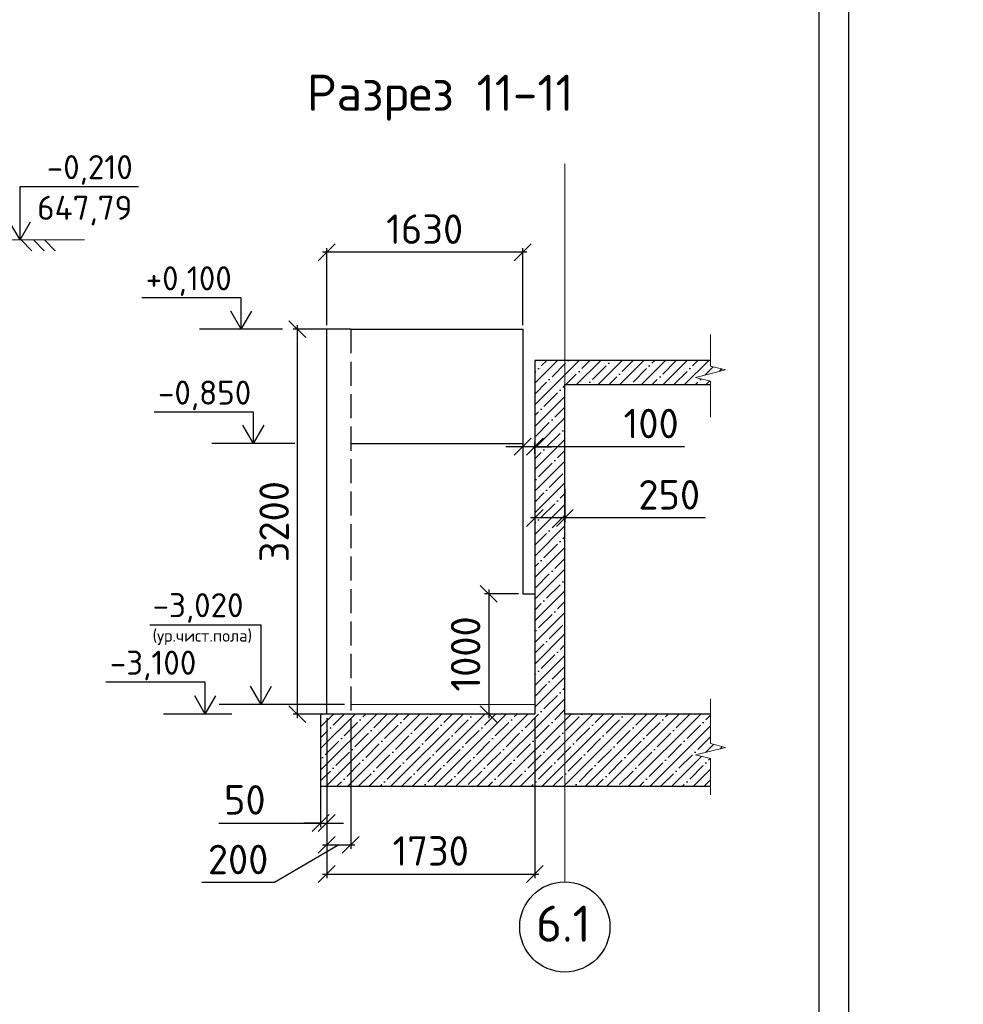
# Model space of a CAD drawing. Header units: millimetres. Extents: x 125896 to 2572636, y -120305 to 130347.
# Tile 179 of 256: x 453635 to 461480, y -103304 to -95118. Entities that reach past the tile are written whole.
import ezdxf

# ---------------------------------------------------------------- set-up
doc = ezdxf.new("R2010")
doc.units = ezdxf.units.MM
for name, pattern in [('______2', [270, 200, -70]), ('CENTER', [2, 1.25, -0.25, 0.25, -0.25]), ('CENTER2', [28.575, 19.05, -3.175, 3.175, -3.175])]:
    doc.linetypes.add(name, pattern=pattern)
for name, color, linetype in [('11', 7, 'Continuous'), ('СПДС_Оси', 7, 'Continuous'), ('Столовая - обозначения', 7, 'Continuous')]:
    doc.layers.add(name, color=color, linetype=linetype)
for name, color, linetype, lineweight in [('AF_Stena', 90, 'Continuous', 18), ('Standard', 7, 'Continuous', 25), ('ОСИ', 7, 'CENTER', 15), ('Столовая Двери и окна', 7, 'Continuous', 15), ('ТЕКСТ', 7, 'Continuous', 15)]:
    doc.layers.add(name, color=color, linetype=linetype, lineweight=lineweight)
doc.styles.get("Standard").update_dxf_attribs({"font": 'isocpeur.ttf'})
doc.styles.add('ГОСТ', font='isocpeur.ttf')
doc.dimstyles.new('Осевые', dxfattribs={"dimscale": 0.7, "dimtxt": 450, "dimasz": 400, "dimexe": 100, "dimexo": 100, "dimgap": 100, "dimtad": 1, "dimdec": 0, "dimzin": 0, "dimdsep": 46, "dimtxsty": 'Standard', "dimblk": 'OBLIQUE', "dimcen": 9, "dimdle": 100, "dimazin": 0, "dimtm": 1e-09, "dimtfac": 1, "dimtdec": 0, "dimtofl": 0, "dimtmove": 0, "dimatfit": 3, "dimfxl": 1, "dimtolj": 1, "dimtzin": 0, "dimarcsym": 0})

# ---------------------------------------------------------------- blocks, each defined once
blk = doc.blocks.new('_OBLIQUE')
at = {"color": 0, "linetype": 'ByBlock'}
blk.add_line((-0.5, -0.5), (0.5, 0.5), dxfattribs=at)
blk = doc.blocks.new('*D1153')
at = {"layer": 'Defpoints', "color": 0, "linetype": 'ByBlock', "lineweight": 20, "ltscale": 13, "transparency": 16777216}
for p in [(457917.1, -98925), (458167.1, -98983.4), (457917.1, -99260.8)]:
    blk.add_point(p, dxfattribs=at)
at = {"layer": 'ОСИ', "color": 0, "linetype": 'ByBlock', "lineweight": -2, "ltscale": 13, "transparency": 16777216}
for p, q in [((457917.1, -98960), (457917.1, -99295.8)), ((458167.1, -99018.4), (458167.1, -99295.8)), ((458202.1, -99260.8), (457882.1, -99260.8)), ((459337.8, -99260.8), (458167.1, -99260.8))]:
    blk.add_line(p, q, dxfattribs=at)
at = {"layer": 'ОСИ', "color": 0, "linetype": 'ByBlock', "lineweight": -2, "ltscale": 13, "transparency": 16777216, "xscale": 140, "yscale": 140, "zscale": 140, "rotation": 180}
blk.add_blockref('_OBLIQUE', (457917.1, -99260.8), dxfattribs=at)
at = {"layer": 'ОСИ', "color": 0, "linetype": 'ByBlock', "lineweight": -2, "ltscale": 13, "transparency": 16777216, "xscale": 140, "yscale": 140, "zscale": 140}
blk.add_blockref('_OBLIQUE', (458167.1, -99260.8), dxfattribs=at)
at = {"layer": 'ОСИ', "color": 0, "linetype": 'ByBlock', "ltscale": 13, "transparency": 16777216, "insert": (459035.1, -99068.3), "char_height": 245, "attachment_point": 5}
blk.add_mtext('\\A1;250', dxfattribs=at)
blk = doc.blocks.new('*D1154')
at = {"layer": 'Defpoints', "color": 0, "linetype": 'ByBlock', "lineweight": 20, "ltscale": 13, "transparency": 16777216}
for p in [(457817.1, -98638.8), (457817.1, -98668), (457917.1, -98763.1)]:
    blk.add_point(p, dxfattribs=at)
at = {"layer": 'ОСИ', "color": 0, "linetype": 'ByBlock', "lineweight": -2, "ltscale": 13, "transparency": 16777216}
for p, q in [((457917.1, -98728.1), (457917.1, -98633)), ((457817.1, -98668), (457677.1, -98668)), ((457917.1, -98668), (457817.1, -98668)), ((457817.1, -98673.8), (457817.1, -98703)), ((457917.1, -98668), (458057.1, -98668)), ((459163.2, -98668), (457917.1, -98668))]:
    blk.add_line(p, q, dxfattribs=at)
at = {"layer": 'ОСИ', "color": 0, "linetype": 'ByBlock', "lineweight": -2, "ltscale": 13, "transparency": 16777216, "xscale": 140, "yscale": 140, "zscale": 140}
blk.add_blockref('_OBLIQUE', (457817.1, -98668), dxfattribs=at)
at = {"layer": 'ОСИ', "color": 0, "linetype": 'ByBlock', "lineweight": -2, "ltscale": 13, "transparency": 16777216, "xscale": 140, "yscale": 140, "zscale": 140, "rotation": 180}
blk.add_blockref('_OBLIQUE', (457917.1, -98668), dxfattribs=at)
at = {"layer": 'ОСИ', "color": 0, "linetype": 'ByBlock', "ltscale": 13, "transparency": 16777216, "insert": (458885, -98475.5), "char_height": 245, "attachment_point": 5}
blk.add_mtext('\\A1;100', dxfattribs=at)
blk = doc.blocks.new('*D1155')
at = {"layer": 'Defpoints', "color": 0, "linetype": 'ByBlock', "lineweight": 20, "ltscale": 13, "transparency": 16777216}
for p in [(456187.1, -97051.9), (456187.1, -97691.5), (457817.1, -97691.5)]:
    blk.add_point(p, dxfattribs=at)
at = {"layer": 'ОСИ', "color": 0, "linetype": 'ByBlock', "lineweight": -2, "ltscale": 13, "transparency": 16777216}
for p, q in [((457852.1, -97051.9), (456152.1, -97051.9)), ((456187.1, -97656.5), (456187.1, -97016.9)), ((457817.1, -97656.5), (457817.1, -97016.9))]:
    blk.add_line(p, q, dxfattribs=at)
at = {"layer": 'ОСИ', "color": 0, "linetype": 'ByBlock', "lineweight": -2, "ltscale": 13, "transparency": 16777216, "xscale": 140, "yscale": 140, "zscale": 140, "rotation": 180}
blk.add_blockref('_OBLIQUE', (456187.1, -97051.9), dxfattribs=at)
at = {"layer": 'ОСИ', "color": 0, "linetype": 'ByBlock', "lineweight": -2, "ltscale": 13, "transparency": 16777216, "xscale": 140, "yscale": 140, "zscale": 140}
blk.add_blockref('_OBLIQUE', (457817.1, -97051.9), dxfattribs=at)
at = {"layer": 'ОСИ', "color": 0, "linetype": 'ByBlock', "ltscale": 13, "transparency": 16777216, "insert": (457002.1, -96859.4), "char_height": 245, "attachment_point": 5}
blk.add_mtext('\\A1;1630', dxfattribs=at)
blk = doc.blocks.new('*D1161')
at = {"layer": 'Defpoints', "color": 0, "linetype": 'ByBlock', "lineweight": 20, "ltscale": 13, "transparency": 16777216}
for p in [(456355.6, -97691.5), (455942.7, -100891.5), (456356.6, -100891.5)]:
    blk.add_point(p, dxfattribs=at)
at = {"layer": 'ОСИ', "color": 0, "linetype": 'ByBlock', "lineweight": -2, "ltscale": 13, "transparency": 16777216}
for p, q in [((455942.7, -97656.5), (455942.7, -100926.5)), ((456320.6, -97691.5), (455907.7, -97691.5)), ((456321.6, -100891.5), (455907.7, -100891.5))]:
    blk.add_line(p, q, dxfattribs=at)
at = {"layer": 'ОСИ', "color": 0, "linetype": 'ByBlock', "lineweight": -2, "ltscale": 13, "transparency": 16777216, "xscale": 140, "yscale": 140, "zscale": 140}
for p, rotation in [((455942.7, -97691.5), 90), ((455942.7, -100891.5), 270)]:
    blk.add_blockref('_OBLIQUE', p, dxfattribs=dict(at, rotation=rotation))
at = {"layer": 'ОСИ', "color": 0, "linetype": 'ByBlock', "ltscale": 13, "transparency": 16777216, "insert": (455750.2, -99291.5), "char_height": 245, "attachment_point": 5, "rotation": 90}
blk.add_mtext('\\A1;3200', dxfattribs=at)
blk = doc.blocks.new('*D1162')
at = {"layer": 'Defpoints', "color": 0, "linetype": 'ByBlock', "lineweight": 20, "ltscale": 13, "transparency": 16777216}
for p in [(457817.1, -99891.5), (457534.6, -100891.5), (457667.1, -100891.5)]:
    blk.add_point(p, dxfattribs=at)
at = {"layer": 'ОСИ', "color": 0, "linetype": 'ByBlock', "lineweight": -2, "ltscale": 13, "transparency": 16777216}
for p, q in [((457534.6, -99856.5), (457534.6, -100926.5)), ((457782.1, -99891.5), (457499.6, -99891.5)), ((457632.1, -100891.5), (457499.6, -100891.5))]:
    blk.add_line(p, q, dxfattribs=at)
at = {"layer": 'ОСИ', "color": 0, "linetype": 'ByBlock', "lineweight": -2, "ltscale": 13, "transparency": 16777216, "xscale": 140, "yscale": 140, "zscale": 140}
for p, rotation in [((457534.6, -99891.5), 90), ((457534.6, -100891.5), 270)]:
    blk.add_blockref('_OBLIQUE', p, dxfattribs=dict(at, rotation=rotation))
at = {"layer": 'ОСИ', "color": 0, "linetype": 'ByBlock', "ltscale": 13, "transparency": 16777216, "insert": (457342.1, -100391.5), "char_height": 245, "attachment_point": 5, "rotation": 90}
blk.add_mtext('\\A1;1000', dxfattribs=at)
blk = doc.blocks.new('*D1156')
at = {"layer": 'Defpoints', "color": 0, "linetype": 'ByBlock', "lineweight": 20, "ltscale": 13, "transparency": 16777216}
for p in [(456137.1, -100891.5), (456187.1, -100891.5), (456187.1, -101797)]:
    blk.add_point(p, dxfattribs=at)
at = {"layer": 'ОСИ', "color": 0, "linetype": 'ByBlock', "lineweight": -2, "ltscale": 13, "transparency": 16777216}
for p, q in [((456137.1, -100926.5), (456137.1, -101832)), ((456187.1, -100926.5), (456187.1, -101832)), ((455289.5, -101797), (456137.1, -101797)), ((456137.1, -101797), (455997.1, -101797)), ((456137.1, -101797), (456187.1, -101797)), ((456187.1, -101797), (456327.1, -101797))]:
    blk.add_line(p, q, dxfattribs=at)
at = {"layer": 'ОСИ', "color": 0, "linetype": 'ByBlock', "lineweight": -2, "ltscale": 13, "transparency": 16777216, "xscale": 140, "yscale": 140, "zscale": 140}
blk.add_blockref('_OBLIQUE', (456137.1, -101797), dxfattribs=at)
at = {"layer": 'ОСИ', "color": 0, "linetype": 'ByBlock', "lineweight": -2, "ltscale": 13, "transparency": 16777216, "xscale": 140, "yscale": 140, "zscale": 140, "rotation": 180}
blk.add_blockref('_OBLIQUE', (456187.1, -101797), dxfattribs=at)
at = {"layer": 'ОСИ', "color": 0, "linetype": 'ByBlock', "ltscale": 13, "transparency": 16777216, "insert": (455506.5, -101604.5), "char_height": 245, "attachment_point": 5}
blk.add_mtext('\\A1;50', dxfattribs=at)
blk = doc.blocks.new('*D1157')
at = {"layer": 'Defpoints', "color": 0, "linetype": 'ByBlock', "lineweight": 20, "ltscale": 13, "transparency": 16777216}
for p in [(456187.1, -100891.5), (456387.1, -100891.5), (456387.1, -101977.8)]:
    blk.add_point(p, dxfattribs=at)
at = {"layer": 'ОСИ', "color": 0, "linetype": 'ByBlock', "lineweight": -2, "ltscale": 13, "transparency": 16777216}
for p, q in [((456187.1, -100926.5), (456187.1, -102012.8)), ((456387.1, -100926.5), (456387.1, -102012.8)), ((456287.1, -101977.8), (455753.5, -102292.8)), ((456152.1, -101977.8), (456422.1, -101977.8)), ((455753.5, -102292.8), (455148, -102292.8))]:
    blk.add_line(p, q, dxfattribs=at)
at = {"layer": 'ОСИ', "color": 0, "linetype": 'ByBlock', "lineweight": -2, "ltscale": 13, "transparency": 16777216, "xscale": 140, "yscale": 140, "zscale": 140, "rotation": 180}
blk.add_blockref('_OBLIQUE', (456187.1, -101977.8), dxfattribs=at)
at = {"layer": 'ОСИ', "color": 0, "linetype": 'ByBlock', "lineweight": -2, "ltscale": 13, "transparency": 16777216, "xscale": 140, "yscale": 140, "zscale": 140}
blk.add_blockref('_OBLIQUE', (456387.1, -101977.8), dxfattribs=at)
at = {"layer": 'ОСИ', "color": 0, "linetype": 'ByBlock', "ltscale": 13, "transparency": 16777216, "insert": (455450.7, -102100.3), "char_height": 245, "attachment_point": 5}
blk.add_mtext('\\A1;200', dxfattribs=at)
blk = doc.blocks.new('*D1158')
at = {"layer": 'Defpoints', "color": 0, "linetype": 'ByBlock', "lineweight": 20, "ltscale": 13, "transparency": 16777216}
for p in [(456187.1, -100891.5), (457917.1, -100891.5), (457917.1, -102221.5)]:
    blk.add_point(p, dxfattribs=at)
at = {"layer": 'ОСИ', "color": 0, "linetype": 'ByBlock', "lineweight": -2, "ltscale": 13, "transparency": 16777216}
for p, q in [((456187.1, -100926.5), (456187.1, -102256.5)), ((457917.1, -100926.5), (457917.1, -102256.5)), ((456152.1, -102221.5), (457952.1, -102221.5))]:
    blk.add_line(p, q, dxfattribs=at)
at = {"layer": 'ОСИ', "color": 0, "linetype": 'ByBlock', "lineweight": -2, "ltscale": 13, "transparency": 16777216, "xscale": 140, "yscale": 140, "zscale": 140, "rotation": 180}
blk.add_blockref('_OBLIQUE', (456187.1, -102221.5), dxfattribs=at)
at = {"layer": 'ОСИ', "color": 0, "linetype": 'ByBlock', "lineweight": -2, "ltscale": 13, "transparency": 16777216, "xscale": 140, "yscale": 140, "zscale": 140}
blk.add_blockref('_OBLIQUE', (457917.1, -102221.5), dxfattribs=at)
at = {"layer": 'ОСИ', "color": 0, "linetype": 'ByBlock', "ltscale": 13, "transparency": 16777216, "insert": (457052.1, -102029), "char_height": 245, "attachment_point": 5}
blk.add_mtext('\\A1;1730', dxfattribs=at)

msp = doc.modelspace()

# ---------------------------------------------------------------- hatches: boundary and pattern name
at = {"layer": 'Столовая Двери и окна', "lineweight": 25, "transparency": 33554648}
h = msp.add_hatch(dxfattribs=at)
h.set_pattern_fill('ANSI35', color=256, scale=20)
h.paths.add_polyline_path([(459253.4, -101230.7), (459503.4, -101168.2), (459378.4, -101136.9), (459378.4, -101109.4), (459378.4, -100891.5), (458167.1, -100891.5), (458167.1, -98151.5), (459378.4, -98151.5), (459378.4, -98150.7), (459378.4, -98123.2), (459253.4, -98091.9), (459503.4, -98029.4), (459378.4, -97998.2), (459378.4, -97970.7), (459378.4, -97951.5), (457917.1, -97951.5), (457917.1, -98151.5), (457917.1, -100891.5), (457667.1, -100891.5), (456137.1, -100891.5), (456137.1, -101491.5), (459378.4, -101491.5), (459378.4, -101289.4), (459378.4, -101261.9)])

# ---------------------------------------------------------------- linework, layer by layer
at = {"color": 0, "linetype": 'Continuous', "lineweight": 30, "transparency": 33554687}
for p, q in [((456187.1, -100891.5), (456187.1, -97691.5)), ((456387.1, -97691.5), (456187.1, -97691.5)), ((457817.1, -98011.5), (457817.1, -99891.5)), ((457917.1, -98151.5), (457917.1, -100891.5)), ((458167.1, -100891.5), (458167.1, -98151.5)), ((456387.1, -98641.5), (457817.1, -98641.5)), ((457817.1, -99891.5), (457917.1, -99891.5)), ((456137.1, -100891.5), (456137.1, -101491.5)), ((457667.1, -100891.5), (456137.1, -100891.5))]:
    msp.add_line(p, q, dxfattribs=at)
at = {"color": 0, "linetype": '______2', "lineweight": 30, "transparency": 33554687}
msp.add_line((456387.1, -97691.5), (456387.1, -100891.5), dxfattribs=at)
for points in [[(455476.8, -97691.5), (455476.8, -97535.2)], [(455819.1, -97691.5), (455128.8, -97691.5)], [(455579, -98641.5), (455579, -98485.2)], [(455921.3, -98641.5), (455231, -98641.5)], [(455641.5, -100811.5), (455641.5, -100650.7)], [(455178.2, -100891.5), (455178.2, -100730.7)], [(456334.3, -100811.5), (455293.4, -100811.5)], [(455398.1, -100891.5), (454830.2, -100891.5)]]:
    msp.add_lwpolyline(points)
at = {"layer": '11'}
msp.add_line((460528, -116322.8), (460528, -86622.8), dxfattribs=at)
at = {"layer": '11', "lineweight": 30}
msp.add_line((460278, -86872.9), (460278, -116072.8), dxfattribs=at)
at = {"layer": 'AF_Stena', "color": 18, "lineweight": 20, "true_color": 0x000000}
for points in [[(459378.4, -101109.4), (459378.4, -100765.1)], [(459503.4, -101168.2), (459253.4, -101230.7)], [(459378.4, -101109.4), (459378.4, -101136.9)], [(459378.4, -101136.9), (459503.4, -101168.2)], [(459253.4, -101230.7), (459378.4, -101261.9)], [(459378.4, -101261.9), (459378.4, -101289.4)], [(459378.4, -101289.4), (459378.4, -101561.5)]]:
    msp.add_lwpolyline(points, dxfattribs=at)
at = {"layer": 'Standard', "linetype": 'Continuous', "lineweight": 30, "transparency": 33554687}
for p, q in [((457917.1, -97951.5), (457917.1, -98151.5)), ((459378.4, -97951.5), (457917.1, -97951.5)), ((458167.1, -98151.5), (459378.4, -98151.5)), ((457917.1, -100891.5), (457667.1, -100891.5)), ((459378.4, -100891.5), (458167.1, -100891.5)), ((456137.1, -101491.5), (459378.4, -101491.5))]:
    msp.add_line(p, q, dxfattribs=at)
at = {"layer": 'ОСИ', "color": 16, "linetype": 'CENTER2', "lineweight": 15, "ltscale": 0.2, "transparency": 33554687}
msp.add_line((458167.1, -102285.8), (458167.1, -96314), dxfattribs=at)
at = {"layer": 'ОСИ', "linetype": 'ByBlock', "ltscale": 13}
for points in [[(459378.4, -97970.7), (459378.4, -97734.7)], [(459378.4, -97970.7), (459378.4, -97998.2)], [(459503.4, -98029.4), (459253.4, -98091.9)], [(459378.4, -97998.2), (459503.4, -98029.4)], [(459253.4, -98091.9), (459378.4, -98123.2)], [(459378.4, -98123.2), (459378.4, -98150.7)], [(459378.4, -98150.7), (459378.4, -98422.7)]]:
    msp.add_lwpolyline(points, dxfattribs=at)
at = {"layer": 'СПДС_Оси', "linetype": 'Continuous', "lineweight": 25, "ltscale": 150}
msp.add_circle((458167.1, -102660.8), 375, dxfattribs=at)
at = {"layer": 'Столовая Двери и окна', "color": 18, "lineweight": 25, "true_color": 0x000000}
for p, q in [((453637.5, -96949.7), (453637.5, -96506.1)), ((453637.5, -96506.1), (454623.2, -96506.1)), ((453637.5, -96949.7), (453549.7, -96798.9)), ((453637.5, -96949.7), (453725.3, -96798.9)), ((455476.8, -97430.6), (454649.5, -97430.6)), ((455476.8, -97691.5), (455476.8, -97430.6)), ((455476.8, -97691.5), (455389, -97540.6)), ((455476.8, -97691.5), (455564.6, -97540.6)), ((455579, -98380.6), (454751.6, -98380.6)), ((455579, -98641.5), (455579, -98380.6)), ((455579, -98641.5), (455491.2, -98490.6)), ((455579, -98641.5), (455666.8, -98490.6)), ((454716.7, -100148), (455641.5, -100148)), ((455641.5, -100811.5), (455641.5, -100148)), ((455178.2, -100626.1), (454350.9, -100626.1)), ((455178.2, -100891.5), (455178.2, -100626.1)), ((455641.5, -100811.5), (455553.7, -100660.6)), ((455641.5, -100811.5), (455729.3, -100660.6)), ((455178.2, -100891.5), (455090.4, -100740.6)), ((455178.2, -100891.5), (455266, -100740.6))]:
    msp.add_line(p, q, dxfattribs=at)
at = {"layer": 'Столовая Двери и окна', "color": 18, "lineweight": 20, "true_color": 0x000000}
for p, q in [((453066.7, -96949.7), (454174.7, -96949.7)), ((453647, -96949.7), (453735.8, -97038.5)), ((453750.6, -96949.7), (453839.4, -97038.5)), ((453841.5, -96949.7), (453930.3, -97038.5)), ((456387.1, -100811.5), (457917.1, -100811.5))]:
    msp.add_line(p, q, dxfattribs=at)
at = {"layer": 'Столовая Двери и окна', "color": 18, "lineweight": 30, "true_color": 0x000000}
for p, q in [((456387.1, -97691.5), (457817.1, -97691.5)), ((457817.1, -97691.5), (457817.1, -98011.5))]:
    msp.add_line(p, q, dxfattribs=at)

# ---------------------------------------------------------------- texts
at = {"insert": (226281.3, -87218.1), "char_height": 250, "attachment_point": 1, "style": 'ГОСТ'}
msp.add_mtext_dynamic_manual_height_columns('\\A1;\\pi9384.38;{\\H1.5152x;\\P\\pi1250;Общие указания\\P\\pi250;}1.^IРабочая документация разработана в соответствии с заданием на проектирование, требованиями действующих технических регламентов, стандартов, сводов правил и других документов, содержащих установленные требования.\\P2.^IРабочая документация выполнена в соответствии со следующими нормативными и техническими документами:\\P-^IСП 20.13330.2016 "Нагрузки и Воздействия";\\P-^IСП 63.13330.2012 "Бетонные и железобетонные конструкции. Основные положения";\\P-^IСП 22.13330.2016 "Основания зданий и сооружений";\\P-^IСП 45.13330.2012 "Земляные сооружения, основания и фундаменты".\\P3.   За относительную отметку 0,000 принята отметка чистого пола первого этажа.\\P4.^IПеречень видов работ, для которых необходимо составлять акты освидетельствования скрытых работ:\\P-^Iармирование конструкций;\\P-^Iосвидетельствование опалубки перед бетонированием;\\P-^Iвыполнение сварочных работ;\\P-^Iотбор контрольных проб бетона;\\P-^Iсоответствие законченных железобетонных конструкций проекту с отображением качества работ;\\P-^Iустройство монолитных конструкций, выполняемых в зимнее время;  \\P\\pi0;  -    устройство гидроизоляции;\\P\\pi250;-^Iуплотнение грунтов и обратную засыпку.\\PЗапрещается выполнение последующих работ при отсутствии актов освидетельствования предшествующих скрытых работ во всех случаях.\\P\\pi0;        5. Проект рассчитан на производство работ в период положительных температур. В случае выполнения работ при отрицательных температурах необходимо выполнять требования СНиП часть 3 по производству работ и ППР.\\P        6. При минимальной температуре воздуха до минус 15°С допускается: выдерживание бетона в конструкции методом термоса, при предварительном разогреве бетонной смеси, форсированный электроразогрев бетона в конструкции с повторным уплотнением.\\P\\pi250;При минимальной температуре воздуха до минус 25°С допускается: обогрев бетона в греющей опалубке с помощью низкотемпературных электронагревателей, электродный сквозной прогрев бетона, электрообогрев с помощью греющего провода.\\P\\pi0;7. При отрицательной температуре воздуха уплотнение грунта обратной засыпки в траншеях должно \\Pосуществляться до достижения коэффициента уплотнения 0,98. \\PВремя уплотнения грунта в зависимости от температуры воздуха: \\P\\pi250;-^Iпри t{\\H0.7x;\\So^ ;}-5, 90-120 минут; при t{\\H0.7x;\\So^ ;\\H1.42857x;-10, 60-90 минут; }при t{\\H0.7x;\\So^ ;\\H1.42857x;-20, 40-60 минут; }при t{\\H0.7x;\\So^ ;\\H1.42857x;-30, 20-30 минут;\\P\\pi0;Работы по выполнению насыпей и обратных засыпок при отрицательных температурах должны производить с учетом следующих требований:\\P\\pi250;-^Iподготовку поверхности (основания) насыпи и обратных засыпок следует выполнять с полным удалением снега, льда, промерзшего слоя слабого и пучинистого грунта на всю его глубину;\\P-^Iотсыпку в насыпь и обратные засыпки грунтов необходимо производить при их природной влажности и в талом состоянии с содержанием комьев мерзлого грунта, не превышающим требований, приведенных в приложении М СП 45.13330.2017. Свод правил. Земляные сооружения, основания и фундаменты., и, как правило, на не промерзшие ранее отсыпанные и уплотненные слои. В отдельных случаях при согласовании с автором проекта допускается грунты отсыпать на непучинистые грунты, промерзшие на глубину не более 15 см;\\P-^Iпри пониженной влажности отсыпанных грунтов для их уплотнения следует применять более тяжелое грунтоуплотняющее оборудование; \\P-^Iработы по отсыпке и уплотнению каждого слоя должны выполнять в течение одной рабочей смены; - при выполнении насыпей из глинистых грунтов при обильном снеговыпадении все работы должны быть прекращены; - перерывы в работах по выполнению насыпей и обратных засыпок допускаются только при условиях, что за время перерыва глубина промерзания ранее уплотненных пучинистых грунтов не превысит 15 см или на время перерыва ранее уплотненные грунты утепляются специальными средствами (например, маловлажным рыхлым грунтом, который в последующем удаляется); - все работы по отсыпке грунтов и их уплотнению выполняют с повышенной интенсивностью.}', width=20474.372, gutter_width=5800, heights=[24436.9], dxfattribs=at)
at = {"layer": 'СПДС_Оси', "linetype": 'Continuous', "lineweight": 25, "ltscale": 150, "insert": (457926.7, -102484), "char_height": 300, "width": 350.003, "attachment_point": 1}
msp.add_mtext('6.1', dxfattribs=at)
at = {"layer": 'Столовая - обозначения', "lineweight": 25}
for s, height, p in [('-0,210', 200, (453860.1, -96444)), ('647,79', 200, (453780.1, -96782.1)), ('+0,100', 200, (454682.5, -97368.4)), ('-0,850', 200, (454784.7, -98318.4)), ('-3,020', 200, (454739.8, -100085.9)), ('(ур.чист.пола)', 100, (454739.8, -100289.4)), ('-3,100', 200, (454383.9, -100563.9))]:
    msp.add_text(s, height=height, dxfattribs=at).set_placement(p)
at = {"layer": 'ТЕКСТ', "lineweight": 25}
msp.add_text('Разрез 11-11', height=300, dxfattribs=at).set_placement((456022.5, -95875.6, -360))

# ---------------------------------------------------------------- dimensions: what is measured, and where the dimension line sits
at = {"layer": 'ОСИ', "linetype": 'ByBlock', "ltscale": 13}
for base, p1, p2, picture, middle in [((456187.1, -97051.9), (457817.1, -97691.5), (456187.1, -97691.5), '*D1155', (457002.1, -96859.4)), ((457917.1, -102221.5), (456187.1, -100891.5), (457917.1, -100891.5), '*D1158', (457052.1, -102029))]:
    dim = msp.add_linear_dim(base=base, p1=p1, p2=p2, dimstyle='Осевые', override={"dimtxt": 350, "dimasz": 200, "dimexe": 50, "dimexo": 50, "dimdle": 50, "dimtmove": 1}, dxfattribs=at)
    dim.commit()
    dim.dimension.update_dxf_attribs({"geometry": picture, "text_midpoint": middle})
for base, p1, p2, picture, middle in [((455942.7, -100891.5), (456355.6, -97691.5), (456356.6, -100891.5), '*D1161', (455750.2, -99291.5)), ((457534.6, -100891.5), (457817.1, -99891.5), (457667.1, -100891.5), '*D1162', (457342.1, -100391.5))]:
    dim = msp.add_linear_dim(base=base, p1=p1, p2=p2, angle=90, dimstyle='Осевые', override={"dimtxt": 350, "dimasz": 200, "dimexe": 50, "dimexo": 50, "dimdle": 50, "dimtmove": 1}, dxfattribs=at)
    dim.commit()
    dim.dimension.update_dxf_attribs({"geometry": picture, "text_midpoint": middle})
for base, p1, p2, picture, middle in [((457817.1, -98668), (457917.1, -98763.1), (457817.1, -98638.8), '*D1154', (458885, -98633.2)), ((457917.1, -99260.8), (458167.1, -98983.4), (457917.1, -98925), '*D1153', (459035.1, -99300.8)), ((456387.1, -101977.8), (456187.1, -100891.5), (456387.1, -100891.5), '*D1157', (455683.5, -102292.8)), ((456187.1, -101797), (456137.1, -100891.5), (456187.1, -100891.5), '*D1156', (455506.5, -101905))]:
    dim = msp.add_linear_dim(base=base, p1=p1, p2=p2, dimstyle='Осевые', override={"dimtxt": 350, "dimasz": 200, "dimexe": 50, "dimexo": 50, "dimdle": 50, "dimtmove": 1}, dxfattribs=at)
    dim.commit()
    dim.dimension.update_dxf_attribs({"geometry": picture, "text_midpoint": middle, "dimtype": 160})

doc.saveas('drawing.dxf')
